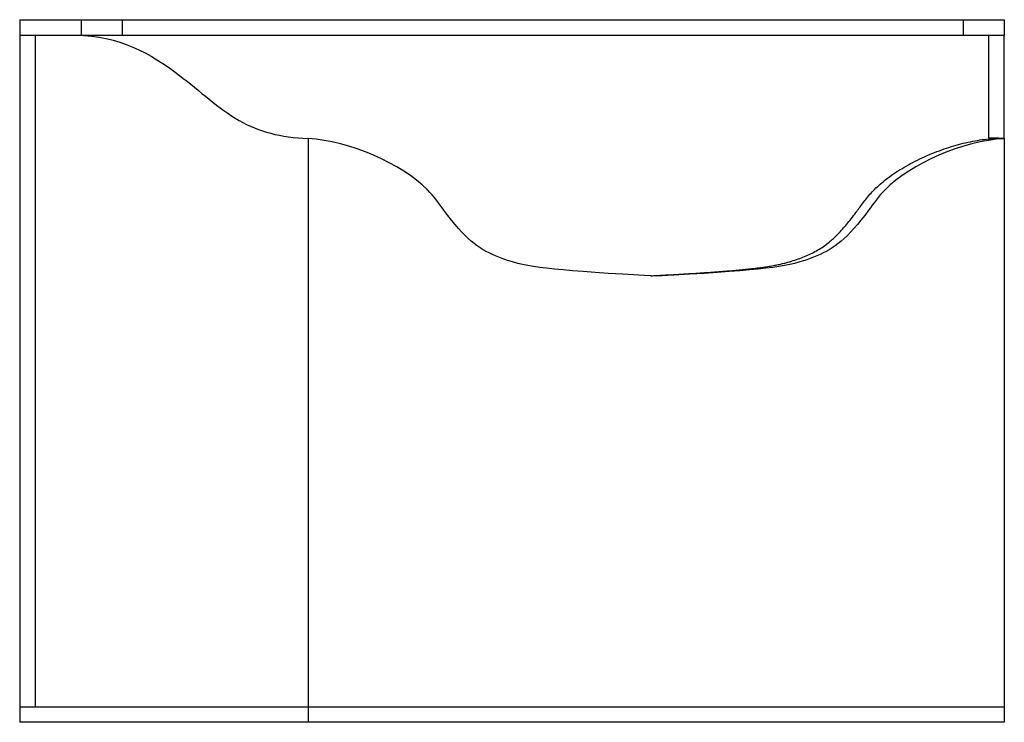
# Model space of a CAD drawing. Header units: inches. Extents: x 0 to 48, y -0.8 to 33.5.
import ezdxf

# ---------------------------------------------------------------- set-up
doc = ezdxf.new("R2010")
doc.units = ezdxf.units.IN
doc.header["$MEASUREMENT"] = 0

msp = doc.modelspace()

# ---------------------------------------------------------------- linework, layer by layer
at = {"color": 7, "linetype": 'Continuous', "lineweight": 25}
for p, q in [((0, 33.5), (48, 33.5)), ((0, 33.5), (0, -0.75)), ((3, 33.5), (3, 32.75)), ((5, 33.5), (5, 32.75)), ((46, 33.5), (46, 32.75)), ((48, 33.5), (48, 32.75)), ((0, 32.75), (48, 32.75)), ((0.75, 32.75), (0.75, 0)), ((14.061, 27.709), (14.061, -0.75)), ((47.25, 27.735), (47.25, 27.692)), ((48, 27.709), (48, -0.75)), ((0, 0), (48, 0)), ((48, -0.75), (0, -0.75))]:
    msp.add_line(p, q, dxfattribs=at)
for points, knots in [([(2.75, 32.75), (4.829, 32.704), (7.369, 31.342), (10.623, 28.296), (12.708, 27.767), (14.061, 27.709)], [0, 0, 0, 0, 0.428785, 0.71653, 1, 1, 1, 1]), ([(47.25, 27.735), (47.25, 27.817), (47.25, 28.025), (47.25, 29.366), (47.25, 30.469), (47.25, 32.632), (47.25, 32.75)], [0.0290546, 0.0290546, 0.0290546, 0.0290546, 0.275879, 0.34347, 0.67591, 1, 1, 1, 1]), ([(48, 27.709), (48, 27.782), (48, 27.965), (48, 29.366), (48, 30.469), (48, 32.632), (48, 32.75)], [0, 0, 0, 0, 0.275879, 0.34347, 0.67591, 1, 1, 1, 1]), ([(31.03, 21), (26.276, 21.256), (24.638, 21.438), (22.519, 22.233), (21.581, 22.893), (19.299, 26.182), (16.082, 27.588), (14.061, 27.709)], [0, 0, 0, 0, 0.332635, 0.40635, 0.700396, 0.763437, 1, 1, 1, 1]), ([(30.765, 21.014), (30.87, 21.02), (31.156, 21.036), (31.613, 21.062), (32.126, 21.091), (32.606, 21.12), (33.057, 21.149), (33.478, 21.177), (33.883, 21.205), (34.272, 21.234), (34.645, 21.264), (34.99, 21.294), (35.309, 21.324), (35.626, 21.357), (35.942, 21.394), (36.252, 21.435), (36.534, 21.479), (36.79, 21.524), (37.025, 21.571), (37.242, 21.622), (37.495, 21.689), (37.783, 21.777), (38.104, 21.893), (38.408, 22.019), (38.699, 22.155), (38.981, 22.311), (39.26, 22.496), (39.506, 22.69), (39.724, 22.886), (39.916, 23.076), (40.116, 23.291), (40.325, 23.533), (40.544, 23.804), (40.747, 24.069), (40.935, 24.325), (41.107, 24.563), (41.296, 24.809), (41.508, 25.059), (41.748, 25.307), (42.019, 25.548), (42.336, 25.799), (42.7, 26.053), (43.11, 26.307), (43.545, 26.548), (44.001, 26.772), (44.473, 26.978), (44.947, 27.16), (45.418, 27.317), (45.882, 27.449), (46.343, 27.557), (46.799, 27.642), (47.101, 27.676), (47.25, 27.692)], [0, 0, 0, 0, 0.017861, 0.04883, 0.077916, 0.1052, 0.130759, 0.154673, 0.17702, 0.199887, 0.221058, 0.24064, 0.258736, 0.275454, 0.294943, 0.312579, 0.328584, 0.343176, 0.356579, 0.369013, 0.380701, 0.400398, 0.419167, 0.43709, 0.454338, 0.471356, 0.488653, 0.506767, 0.519312, 0.532604, 0.546801, 0.562058, 0.578531, 0.596371, 0.609233, 0.622866, 0.637396, 0.652979, 0.669813, 0.688008, 0.707475, 0.731627, 0.757124, 0.783736, 0.811224, 0.839342, 0.867845, 0.894848, 0.921766, 0.948396, 0.974539, 1, 1, 1, 1]), ([(48, 27.709), (45.979, 27.588), (42.762, 26.182), (40.48, 22.893), (39.542, 22.233), (37.422, 21.438), (35.784, 21.256), (31.03, 21)], [0, 0, 0, 0, 0.236563, 0.299604, 0.59365, 0.667365, 1, 1, 1, 1])]:
    msp.add_open_spline(points, degree=3, knots=knots, dxfattribs=at)
for points in [[(48, 27.709), (47.75, 27.717), (47.5, 27.725), (47.25, 27.735)], [(47.25, 27.692), (47.5, 27.699), (47.75, 27.705), (48, 27.709)]]:
    msp.add_open_spline(points, degree=3, dxfattribs=at)

doc.saveas('drawing.dxf')
